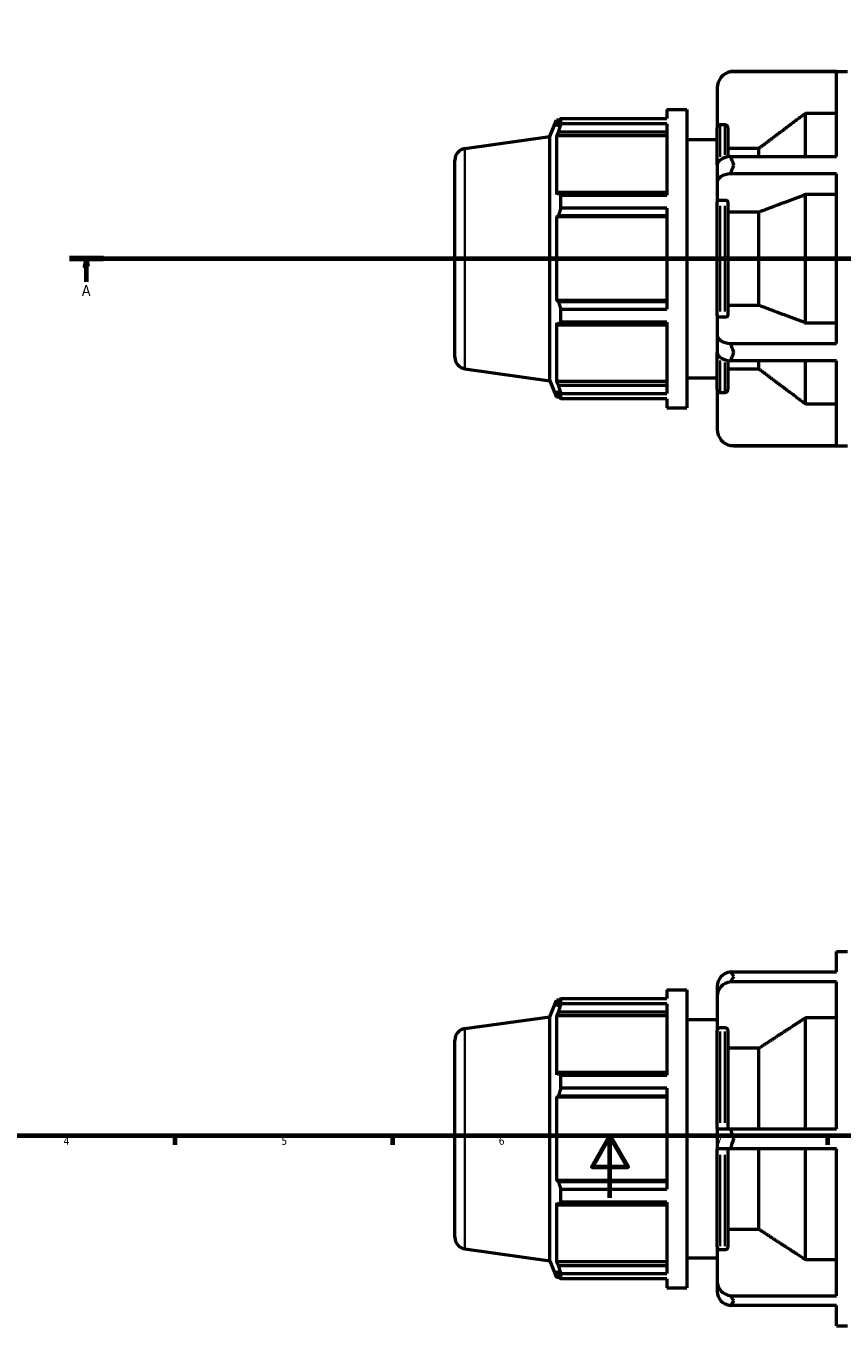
# Model space of a CAD drawing. Header units: millimetres. Extents: x -290 to 1110, y -48 to 826.
# Tile 4 of 9: x 232 to 495, y -41 to 377. Entities that reach past the tile are written whole.
import ezdxf

# ---------------------------------------------------------------- set-up
doc = ezdxf.new("R2010")
doc.units = ezdxf.units.MM
doc.linetypes.add('CHAIN', pattern=[0.7087, 0.4724, -0.0591, 0.1181, -0.0591])
for name, color, linetype, lineweight in [('Border (ISO)', 7, 'Continuous', 70), ('Section Line (ISO)', 7, 'CHAIN', 70), ('Visible (ISO)', 7, 'Continuous', 50), ('Visible Narrow (ISO)', 7, 'Continuous', 35)]:
    doc.layers.add(name, color=color, linetype=linetype, lineweight=lineweight)
doc.styles.add('Label Text (ISO)', font='tahoma.ttf')
doc.styles.add('Note Text (ISO)', font='tahoma.ttf')

# ---------------------------------------------------------------- blocks, each defined once
blk = doc.blocks.new('Borders Default Border')
at = {"layer": 'Border (ISO)'}
for p, q in [((280.33, 20), (280.33, 17.1)), ((350.42, 20), (350.42, 17.1)), ((490.58, 20), (490.58, 17.1))]:
    blk.add_line(p, q, dxfattribs=at)
at = {"layer": 'Border (ISO)', "flags": 128}
for points in [[(20, 20), (20, 574), (821, 574), (821, 20), (20, 20)], [(420.5, 0), (420.5, 20), (414.73, 10), (426.27, 10), (420.5, 20)]]:
    blk.add_lwpolyline(points, dxfattribs=at)
at = {"layer": 'Border (ISO)', "color": 232, "true_color": 0xca0064, "char_height": 2.5, "attachment_point": 7, "style": 'Note Text (ISO)'}
for s, insert in [('4', (244.42, 17.1)), ('5', (314.64, 17.05)), ('6', (384.66, 17.05)), ('7', (454.77, 17.1))]:
    blk.add_mtext(s, dxfattribs=dict(at, insert=insert))
blk = doc.blocks.new('2dTransSection0')
at = {"layer": 'Section Line (ISO)', "linetype": 'CHAIN'}
blk.add_line((246.33, 302.43), (737.73, 302.43), dxfattribs=at)
at = {"layer": 'Section Line (ISO)', "linetype": 'Continuous', "lineweight": 140}
for p, q in [((246.33, 302.43), (257.3, 302.43)), ((726.76, 302.43), (737.73, 302.43))]:
    blk.add_line(p, q, dxfattribs=at)
at = {"layer": 'Section Line (ISO)', "linetype": 'Continuous'}
for p, q in [((251.81, 302.43), (251.31, 299.93)), ((251.81, 299.93), (251.81, 302.43)), ((252.31, 299.93), (251.81, 302.43)), ((732.25, 302.43), (731.75, 299.93)), ((732.25, 299.93), (732.25, 302.43)), ((732.75, 299.93), (732.25, 302.43)), ((251.31, 299.93), (252.31, 299.93)), ((251.81, 295.01), (251.81, 299.93)), ((731.75, 299.93), (732.75, 299.93)), ((732.25, 295.01), (732.25, 299.93))]:
    blk.add_line(p, q, dxfattribs=at)
at = {"layer": 'Section Line (ISO)', "linetype": 'Continuous', "flags": 128}
for points in [[(252.31, 299.93), (251.81, 302.43), (251.31, 299.93), (252.31, 299.93)], [(732.75, 299.93), (732.25, 302.43), (731.75, 299.93), (732.75, 299.93)]]:
    blk.add_lwpolyline(points, dxfattribs=at)
at = {"layer": 'Section Line (ISO)'}
for points in [[(252.31, 299.93), (251.81, 302.43), (251.31, 299.93), (252.31, 299.93)], [(732.75, 299.93), (732.25, 302.43), (731.75, 299.93), (732.75, 299.93)]]:
    blk.add_solid(points, dxfattribs=at)
at = {"layer": 'Section Line (ISO)', "char_height": 3.5, "attachment_point": 7, "style": 'Label Text (ISO)'}
for insert in [(250.33, 290.43), (730.76, 290.43)]:
    blk.add_mtext('A', dxfattribs=dict(at, insert=insert))

msp = doc.modelspace()

# ---------------------------------------------------------------- linework, layer by layer
at = {"layer": 'Visible (ISO)'}
for p, q in [((493.531, 362.642), (459.441, 362.642)), ((460.391, 362.727), (497.031, 362.727)), ((493.531, 335.306), (493.531, 362.642)), ((455.031, 357.367), (455.031, 344.506)), ((404.67, 347.592), (438.856, 347.592)), ((404.67, 345.856), (404.67, 347.592)), ((438.856, 350.427), (438.856, 347.592)), ((438.856, 350.427), (445.256, 350.427)), ((445.256, 350.427), (445.256, 254.427)), ((483.531, 335.306), (483.531, 349.218)), ((493.531, 349.218), (483.531, 349.218)), ((401.156, 341.731), (403.312, 347.067)), ((403.312, 347.067), (403.312, 345.001)), ((404.332, 347.067), (403.312, 347.067)), ((403.894, 346.375), (403.312, 345.001)), ((403.312, 342.024), (403.894, 343.301)), ((403.894, 343.301), (438.856, 343.301)), ((438.856, 345.856), (404.67, 345.856)), ((438.856, 345.856), (438.856, 322.871)), ((455.031, 332.669), (455.031, 344.506)), ((457.531, 345.509), (456.031, 345.509)), ((458.531, 344.506), (458.531, 335.182)), ((373.759, 337.881), (401.156, 341.731)), ((401.156, 263.123), (401.156, 341.731)), ((438.856, 342.024), (403.312, 342.024)), ((403.312, 342.024), (403.312, 323.04)), ((445.256, 340.827), (455.031, 340.827)), ((468.531, 337.933), (458.531, 337.933)), ((459.441, 335.306), (493.531, 335.306)), ((468.531, 335.306), (468.531, 337.933)), ((370.531, 270.687), (370.531, 334.168)), ((455.031, 332.669), (455.031, 327.126)), ((455.031, 327.126), (455.031, 320.695)), ((493.531, 329.764), (459.441, 329.764)), ((493.531, 275.091), (493.531, 329.764)), ((403.894, 323.705), (403.312, 323.04)), ((438.856, 323.705), (403.894, 323.705)), ((404.67, 322.871), (438.856, 322.871)), ((404.67, 318.68), (404.67, 322.871)), ((483.531, 281.803), (483.531, 323.051)), ((493.531, 323.051), (483.531, 323.051)), ((438.856, 318.68), (404.67, 318.68)), ((438.856, 318.68), (438.856, 286.174)), ((455.031, 284.159), (455.031, 320.695)), ((457.531, 321.197), (456.031, 321.197)), ((458.531, 320.695), (458.531, 284.159)), ((403.312, 315.851), (403.894, 316.284)), ((438.856, 315.851), (403.312, 315.851)), ((403.312, 315.851), (403.312, 289.004)), ((403.894, 316.284), (438.856, 316.284)), ((468.531, 317.409), (458.531, 317.409)), ((468.531, 287.446), (468.531, 317.409)), ((438.856, 289.004), (403.312, 289.004)), ((403.894, 288.571), (403.312, 289.004)), ((438.856, 288.571), (403.894, 288.571)), ((404.67, 286.174), (438.856, 286.174)), ((404.67, 281.984), (404.67, 286.174)), ((458.531, 287.446), (468.531, 287.446)), ((403.312, 281.815), (403.894, 281.15)), ((403.312, 281.815), (403.312, 262.831)), ((403.894, 281.15), (438.856, 281.15)), ((438.856, 281.984), (404.67, 281.984)), ((438.856, 281.984), (438.856, 258.999)), ((455.031, 284.159), (455.031, 277.729)), ((456.031, 283.658), (457.531, 283.658)), ((483.531, 281.803), (493.531, 281.803)), ((455.031, 277.729), (455.031, 272.186)), ((455.031, 260.349), (455.031, 272.186)), ((459.441, 275.091), (493.531, 275.091)), ((458.531, 269.673), (458.531, 260.349)), ((493.531, 269.549), (459.441, 269.549)), ((468.531, 266.921), (468.531, 269.549)), ((483.531, 255.637), (483.531, 269.549)), ((493.531, 242.212), (493.531, 269.549)), ((373.759, 266.974), (401.156, 263.123)), ((445.256, 264.027), (455.031, 264.027)), ((458.531, 266.921), (468.531, 266.921)), ((401.156, 263.123), (403.312, 257.787)), ((438.856, 262.831), (403.312, 262.831)), ((403.894, 261.554), (403.312, 262.831)), ((403.312, 259.853), (403.894, 258.48)), ((403.312, 259.853), (403.312, 257.787)), ((438.856, 261.554), (403.894, 261.554)), ((455.031, 260.349), (455.031, 247.487)), ((404.332, 257.787), (403.312, 257.787)), ((404.67, 258.999), (438.856, 258.999)), ((404.67, 257.263), (404.67, 258.999)), ((438.856, 257.263), (404.67, 257.263)), ((438.856, 257.263), (438.856, 254.427)), ((456.031, 259.346), (457.531, 259.346)), ((483.531, 255.637), (493.531, 255.637)), ((438.856, 254.427), (445.256, 254.427)), ((459.441, 242.212), (493.531, 242.212)), ((460.391, 242.127), (497.031, 242.127)), ((493.531, 72.777), (493.531, 79.329)), ((493.531, 79.329), (497.031, 79.329)), ((459.441, 72.777), (493.531, 72.777)), ((438.856, 67.029), (438.856, 64.193)), ((438.856, 67.029), (445.256, 67.029)), ((445.256, 67.029), (445.256, -28.971)), ((455.031, 68.208), (455.031, 65.008)), ((493.531, 69.577), (459.441, 69.577)), ((493.531, 22.229), (493.531, 69.577)), ((401.156, 58.333), (403.312, 63.669)), ((403.312, 63.669), (403.312, 61.603)), ((404.332, 63.669), (403.312, 63.669)), ((403.894, 62.976), (403.312, 61.603)), ((404.67, 64.193), (438.856, 64.193)), ((404.67, 62.458), (404.67, 64.193)), ((455.031, 65.008), (455.031, 53.87)), ((403.312, 58.625), (403.894, 59.902)), ((438.856, 58.625), (403.312, 58.625)), ((403.312, 58.625), (403.312, 39.641)), ((403.894, 59.902), (438.856, 59.902)), ((438.856, 62.458), (404.67, 62.458)), ((438.856, 62.458), (438.856, 39.472)), ((373.759, 54.482), (401.156, 58.333)), ((401.156, -20.275), (401.156, 58.333)), ((445.256, 57.429), (455.031, 57.429)), ((457.531, 54.738), (456.031, 54.738)), ((483.531, 22.229), (483.531, 57.951)), ((493.531, 57.951), (483.531, 57.951)), ((370.531, -12.711), (370.531, 50.769)), ((455.031, 22.229), (455.031, 53.87)), ((458.531, 53.87), (458.531, 22.229)), ((468.531, 48.178), (458.531, 48.178)), ((468.531, 22.229), (468.531, 48.178)), ((403.894, 40.306), (403.312, 39.641)), ((438.856, 40.306), (403.894, 40.306)), ((404.67, 39.472), (438.856, 39.472)), ((404.67, 35.282), (404.67, 39.472)), ((438.856, 35.282), (404.67, 35.282)), ((438.856, 35.282), (438.856, 2.776)), ((403.312, 32.452), (403.894, 32.885)), ((438.856, 32.452), (403.312, 32.452)), ((403.312, 32.452), (403.312, 5.605)), ((403.894, 32.885), (438.856, 32.885)), ((455.031, 22.229), (455.031, 15.829)), ((455.031, 22.229), (459.441, 22.229)), ((459.441, 22.229), (493.531, 22.229)), ((459.441, 15.829), (455.031, 15.829)), ((455.031, -15.812), (455.031, 15.829)), ((458.531, 15.829), (458.531, -15.812)), ((493.531, 15.829), (459.441, 15.829)), ((468.531, -10.12), (468.531, 15.829)), ((483.531, -19.893), (483.531, 15.829)), ((493.531, -31.519), (493.531, 15.829)), ((438.856, 5.605), (403.312, 5.605)), ((403.894, 5.172), (403.312, 5.605)), ((438.856, 5.172), (403.894, 5.172)), ((404.67, 2.776), (438.856, 2.776)), ((404.67, -1.415), (404.67, 2.776)), ((403.312, -1.584), (403.312, -20.567)), ((403.312, -1.584), (403.894, -2.249)), ((403.894, -2.249), (438.856, -2.249)), ((438.856, -1.415), (404.67, -1.415)), ((438.856, -1.415), (438.856, -24.4)), ((458.531, -10.12), (468.531, -10.12)), ((373.759, -16.425), (401.156, -20.275)), ((455.031, -15.812), (455.031, -26.951)), ((456.031, -16.681), (457.531, -16.681)), ((401.156, -20.275), (403.312, -25.611)), ((438.856, -20.567), (403.312, -20.567)), ((403.894, -21.845), (403.312, -20.567)), ((445.256, -19.371), (455.031, -19.371)), ((483.531, -19.893), (493.531, -19.893)), ((403.312, -23.545), (403.312, -25.611)), ((403.312, -23.545), (403.894, -24.918)), ((438.856, -21.845), (403.894, -21.845)), ((404.67, -24.4), (438.856, -24.4)), ((404.67, -26.136), (404.67, -24.4)), ((404.332, -25.611), (403.312, -25.611)), ((438.856, -26.136), (404.67, -26.136)), ((438.856, -26.136), (438.856, -28.971)), ((438.856, -28.971), (445.256, -28.971)), ((455.031, -26.951), (455.031, -30.151)), ((459.441, -31.519), (493.531, -31.519)), ((493.531, -34.719), (459.441, -34.719)), ((493.531, -41.271), (493.531, -34.719)), ((493.531, -41.271), (497.031, -41.271))]:
    msp.add_line(p, q, dxfattribs=at)
for centre, radius, start, end in [((460.391, 357.367), 5.36, 100.21551, 180), ((374.281, 334.168), 3.75, 98, 180), ((374.281, 270.687), 3.75, 180, 262), ((460.391, 247.487), 5.36, 180, 259.78449), ((374.281, 50.769), 3.75, 98, 180), ((374.281, -12.711), 3.75, 180, 262)]:
    msp.add_arc(centre, radius, start, end, dxfattribs=at)
for centre, ratio, start_param, end_param in [((460.391, 332.669), 0.5, 4.8906832, 6.2831853), ((460.391, 327.126), 0.5, 4.8906832, 6.2831853), ((460.391, 277.729), 0.5, 0, 1.3925021), ((460.391, 272.186), 0.5, 0, 1.3925021), ((460.391, 68.208), 0.8660254, 4.8906832, 6.2831853), ((460.391, 65.008), 0.8660254, 4.8906832, 6.2831853), ((460.391, -26.951), 0.8660254, 0, 1.3925021), ((460.391, -30.151), 0.8660254, 0, 1.3925021)]:
    msp.add_ellipse(centre, major_axis=(-5.36, 0), ratio=ratio, start_param=start_param, end_param=end_param, dxfattribs=at)
for points in [[(459.441, 362.642), (459.765, 362.701), (460.085, 362.727), (460.391, 362.727)], [(460.391, 332.577), (460.084, 333.47), (459.764, 334.386), (459.441, 335.306)], [(459.441, 329.764), (459.764, 330.742), (460.084, 331.685), (460.391, 332.577)], [(460.391, 272.277), (460.084, 273.17), (459.764, 274.113), (459.441, 275.091)], [(459.441, 269.549), (459.764, 270.469), (460.084, 271.385), (460.391, 272.277)], [(460.391, 242.127), (460.085, 242.127), (459.765, 242.154), (459.441, 242.212)], [(460.391, 71.25), (460.084, 71.765), (459.764, 72.279), (459.441, 72.777)], [(459.441, 69.577), (459.764, 70.175), (460.084, 70.735), (460.391, 71.25)], [(460.391, 19.029), (460.085, 20.054), (459.765, 21.129), (459.441, 22.229)], [(459.441, 15.829), (459.765, 16.928), (460.085, 18.003), (460.391, 19.029)], [(460.391, -33.193), (460.084, -32.677), (459.764, -32.118), (459.441, -31.519)], [(459.441, -34.719), (459.764, -34.221), (460.084, -33.708), (460.391, -33.193)]]:
    msp.add_open_spline(points, degree=3, dxfattribs=at)
for points, weights in [([(403.894, 346.375), (404.266, 346.971), (404.67, 347.592)], [1.0036236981, 1.00221936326, 1]), ([(483.531, 349.218), (475.003, 342.807), (468.531, 337.933)], [1, 1.00947651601, 1]), ([(404.67, 345.856), (404.266, 344.552), (403.894, 343.301)], [1, 1.00221936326, 1.0036236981]), ([(403.894, 323.705), (404.266, 323.296), (404.67, 322.871)], [1.0036236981, 1.00221936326, 1]), ([(483.531, 323.051), (475.003, 319.846), (468.531, 317.409)], [1, 1.00947651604, 1]), ([(404.67, 318.68), (404.266, 317.458), (403.894, 316.284)], [1, 1.00221936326, 1.0036236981]), ([(403.894, 288.571), (404.266, 287.397), (404.67, 286.174)], [1.0036236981, 1.00221936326, 1]), ([(468.531, 287.446), (475.003, 285.009), (483.531, 281.803)], [1, 1.00947651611, 1]), ([(404.67, 281.984), (404.266, 281.558), (403.894, 281.15)], [1, 1.00221936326, 1.0036236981]), ([(468.531, 266.921), (475.003, 262.048), (483.531, 255.637)], [1, 1.00947651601, 1]), ([(403.894, 261.554), (404.266, 260.302), (404.67, 258.999)], [1.0036236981, 1.00221936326, 1]), ([(404.67, 257.263), (404.266, 257.884), (403.894, 258.48)], [1, 1.00221936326, 1.0036236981]), ([(403.894, 62.976), (404.266, 63.572), (404.67, 64.193)], [1.0036236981, 1.00221936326, 1]), ([(404.67, 62.458), (404.266, 61.154), (403.894, 59.902)], [1, 1.00221936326, 1.0036236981]), ([(483.531, 57.951), (475.003, 52.398), (468.531, 48.178)], [1, 1.00947651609, 1]), ([(403.894, 40.306), (404.266, 39.898), (404.67, 39.472)], [1.0036236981, 1.00221936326, 1]), ([(404.67, 35.282), (404.266, 34.059), (403.894, 32.885)], [1, 1.00221936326, 1.0036236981]), ([(403.894, 5.172), (404.266, 3.998), (404.67, 2.776)], [1.0036236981, 1.00221936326, 1]), ([(404.67, -1.415), (404.266, -1.84), (403.894, -2.249)], [1, 1.00221936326, 1.0036236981]), ([(468.531, -10.12), (475.003, -14.341), (483.531, -19.893)], [1, 1.00947651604, 1]), ([(403.894, -21.845), (404.266, -23.096), (404.67, -24.4)], [1.0036236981, 1.00221936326, 1]), ([(404.67, -26.136), (404.266, -25.515), (403.894, -24.918)], [1, 1.00221936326, 1.0036236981])]:
    msp.add_rational_spline(points, weights, degree=2, dxfattribs=at)
for points, knots in [([(456.031, 345.509), (455.908, 345.509), (455.763, 345.48), (455.535, 345.385), (455.412, 345.303), (455.237, 345.128), (455.155, 345.004), (455.06, 344.776), (455.031, 344.63), (455.031, 344.506)], [0, 0, 0, 0, 0.03699107, 0.03699107, 0.07403419, 0.07403419, 0.11114195, 0.11114195, 0.14830591, 0.14830591, 0.14830591, 0.14830591]), ([(458.531, 344.506), (458.531, 344.63), (458.502, 344.776), (458.408, 345.004), (458.325, 345.128), (458.151, 345.303), (458.028, 345.385), (457.8, 345.48), (457.655, 345.509), (457.531, 345.509)], [-0.14830591, -0.14830591, -0.14830591, -0.14830591, -0.11114195, -0.11114195, -0.07403419, -0.07403419, -0.03699107, -0.03699107, 0, 0, 0, 0]), ([(456.031, 321.197), (455.908, 321.197), (455.763, 321.182), (455.535, 321.135), (455.412, 321.094), (455.237, 321.006), (455.155, 320.945), (455.06, 320.83), (455.031, 320.757), (455.031, 320.695)], [0, 0, 0, 0, 0.03699107, 0.03699107, 0.07403419, 0.07403419, 0.11114195, 0.11114195, 0.14830591, 0.14830591, 0.14830591, 0.14830591]), ([(458.531, 320.695), (458.531, 320.757), (458.502, 320.83), (458.408, 320.945), (458.325, 321.006), (458.151, 321.094), (458.028, 321.135), (457.8, 321.182), (457.655, 321.197), (457.531, 321.197)], [-0.14830591, -0.14830591, -0.14830591, -0.14830591, -0.11114195, -0.11114195, -0.07403419, -0.07403419, -0.03699107, -0.03699107, 0, 0, 0, 0]), ([(455.031, 284.159), (455.031, 284.097), (455.06, 284.025), (455.155, 283.91), (455.237, 283.848), (455.412, 283.761), (455.535, 283.72), (455.763, 283.672), (455.908, 283.658), (456.031, 283.658)], [-0.14830591, -0.14830591, -0.14830591, -0.14830591, -0.11114195, -0.11114195, -0.07403419, -0.07403419, -0.03699107, -0.03699107, 0, 0, 0, 0]), ([(457.531, 283.658), (457.655, 283.658), (457.8, 283.672), (458.028, 283.72), (458.151, 283.761), (458.325, 283.848), (458.408, 283.91), (458.502, 284.025), (458.531, 284.097), (458.531, 284.159)], [0, 0, 0, 0, 0.03699107, 0.03699107, 0.07403419, 0.07403419, 0.11114195, 0.11114195, 0.14830591, 0.14830591, 0.14830591, 0.14830591]), ([(455.031, 260.349), (455.031, 260.225), (455.06, 260.079), (455.155, 259.85), (455.237, 259.727), (455.412, 259.552), (455.535, 259.47), (455.763, 259.375), (455.908, 259.346), (456.031, 259.346)], [-0.14830591, -0.14830591, -0.14830591, -0.14830591, -0.11114195, -0.11114195, -0.07403419, -0.07403419, -0.03699107, -0.03699107, 0, 0, 0, 0]), ([(457.531, 259.346), (457.655, 259.346), (457.8, 259.375), (458.028, 259.47), (458.151, 259.552), (458.325, 259.727), (458.408, 259.85), (458.502, 260.079), (458.531, 260.225), (458.531, 260.349)], [0, 0, 0, 0, 0.03699107, 0.03699107, 0.07403419, 0.07403419, 0.11114195, 0.11114195, 0.14830591, 0.14830591, 0.14830591, 0.14830591]), ([(456.031, 54.738), (455.908, 54.738), (455.763, 54.713), (455.535, 54.631), (455.412, 54.56), (455.237, 54.408), (455.155, 54.302), (455.06, 54.103), (455.031, 53.977), (455.031, 53.87)], [0, 0, 0, 0, 0.03699107, 0.03699107, 0.07403419, 0.07403419, 0.11114195, 0.11114195, 0.14830591, 0.14830591, 0.14830591, 0.14830591]), ([(458.531, 53.87), (458.531, 53.977), (458.502, 54.103), (458.408, 54.302), (458.325, 54.408), (458.151, 54.56), (458.028, 54.631), (457.8, 54.713), (457.655, 54.738), (457.531, 54.738)], [-0.14830591, -0.14830591, -0.14830591, -0.14830591, -0.11114195, -0.11114195, -0.07403419, -0.07403419, -0.03699107, -0.03699107, 0, 0, 0, 0]), ([(455.031, -15.812), (455.031, -15.92), (455.06, -16.046), (455.155, -16.244), (455.237, -16.351), (455.412, -16.502), (455.535, -16.574), (455.763, -16.656), (455.908, -16.681), (456.031, -16.681)], [-0.14830591, -0.14830591, -0.14830591, -0.14830591, -0.11114195, -0.11114195, -0.07403419, -0.07403419, -0.03699107, -0.03699107, 0, 0, 0, 0]), ([(457.531, -16.681), (457.655, -16.681), (457.8, -16.656), (458.028, -16.574), (458.151, -16.502), (458.325, -16.351), (458.408, -16.244), (458.502, -16.046), (458.531, -15.92), (458.531, -15.812)], [0, 0, 0, 0, 0.03699107, 0.03699107, 0.07403419, 0.07403419, 0.11114195, 0.11114195, 0.14830591, 0.14830591, 0.14830591, 0.14830591])]:
    msp.add_open_spline(points, degree=3, knots=knots, dxfattribs=at)
at = {"layer": 'Visible Narrow (ISO)'}
for p, q in [((456.031, 345.377), (456.031, 335.188)), ((457.531, 335.835), (457.531, 345.383)), ((373.759, 337.445), (373.759, 267.41)), ((456.031, 319.43), (456.031, 285.425)), ((457.531, 285.425), (457.531, 319.43)), ((456.031, 269.667), (456.031, 259.477)), ((457.531, 259.472), (457.531, 269.019)), ((373.759, 54.046), (373.759, -15.988)), ((456.031, 53.61), (456.031, 24.161)), ((457.531, 24.161), (457.531, 53.61)), ((456.031, 13.896), (456.031, -15.552)), ((457.531, -15.552), (457.531, 13.896))]:
    msp.add_line(p, q, dxfattribs=at)

# ---------------------------------------------------------------- block references
msp.add_blockref('Borders Default Border', (0, 0))
at = {"layer": 'Section Line (ISO)'}
msp.add_blockref('2dTransSection0', (0, 0), dxfattribs=at)

doc.saveas('drawing.dxf')
